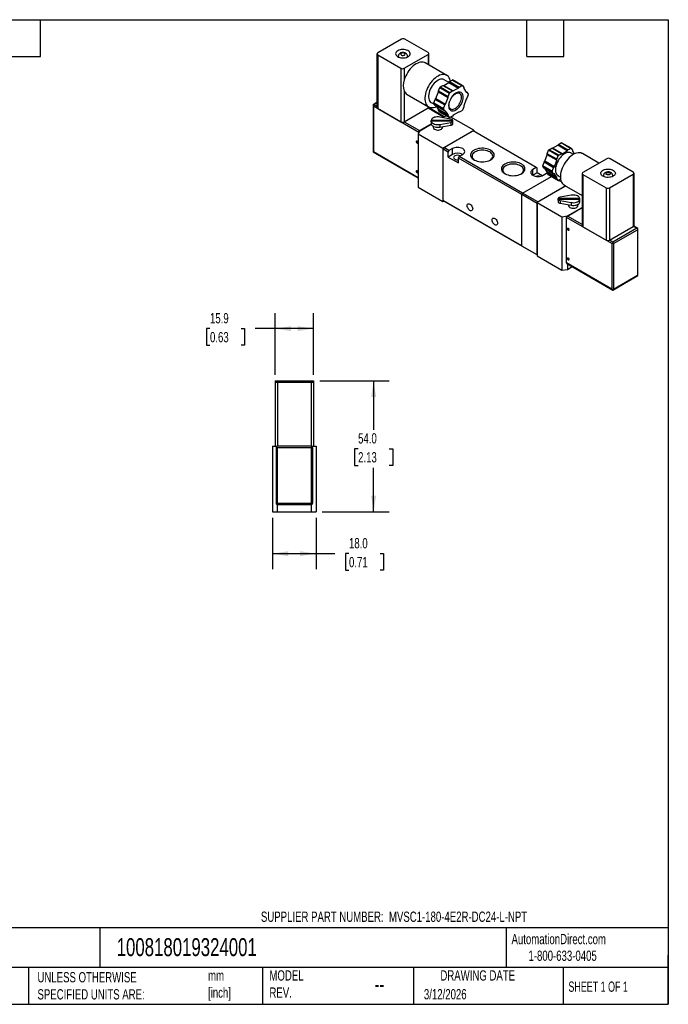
# Model space of a CAD drawing. Header units: millimetres. Extents: x 13 to 546, y 13 to 419.
# Tile 3 of 3: x 278 to 546, y 13 to 419. Entities that reach past the tile are written whole.
import ezdxf

# ---------------------------------------------------------------- set-up
doc = ezdxf.new("R2010")
doc.units = ezdxf.units.MM
doc.header["$LTSCALE"] = 2
doc.linetypes.add('SLD-Solid', pattern=[0])
doc.layers.add('DIMENSIONS', color=140, linetype='SLD-Solid', lineweight=25)
doc.layers.add('TEXT', color=140, linetype='SLD-Solid', lineweight=25)
doc.styles.add('SLDTEXTSTYLE0', font='TXT', dxfattribs={"width": 0.7})
doc.styles.add('SLDTEXTSTYLE1', font='TXT', dxfattribs={"width": 0.65})
doc.dimstyles.new('SLDDIMSTYLE0', dxfattribs={"dimtxt": 4.316016, "dimasz": 6.604, "dimexe": 0, "dimexo": 0.0625, "dimgap": 1.079004, "dimtad": 0, "dimtih": 1, "dimtoh": 1, "dimdec": 1, "dimrnd": 1e-09, "dimzin": 12, "dimdsep": 46, "dimtxsty": 'SLDTEXTSTYLE0', "dimsah": 1, "dimcen": 0.09, "dimadec": 0, "dimazin": 3, "dimtfac": 1, "dimtdec": 1, "dimtofl": 0, "dimtmove": 0, "dimatfit": 3, "dimfxl": 0, "dimfrac": 2, "dimtolj": 1, "dimtzin": 12, "dimarcsym": 0})
doc.dimstyles.new('SLDDIMSTYLE3', dxfattribs={"dimtxt": 4.316016, "dimasz": 6.604, "dimexe": 0, "dimexo": 0.0625, "dimgap": 1.079004, "dimtad": 0, "dimtih": 1, "dimtoh": 1, "dimdec": 1, "dimrnd": 1e-09, "dimzin": 4, "dimdsep": 46, "dimtxsty": 'SLDTEXTSTYLE0', "dimsah": 1, "dimcen": 0.09, "dimadec": 0, "dimazin": 1, "dimtfac": 1, "dimtdec": 1, "dimtofl": 0, "dimtmove": 0, "dimatfit": 3, "dimfxl": 0, "dimfrac": 2, "dimtolj": 1, "dimtzin": 12, "dimarcsym": 0})

# ---------------------------------------------------------------- blocks, each defined once
blk = doc.blocks.new('_D_4')
at = {"layer": 'DIMENSIONS'}
for p, q in [((402.22, 270.01), (430.83, 270.01)), ((424.48, 270.01), (424.48, 249.82)), ((418.07, 242), (416.62, 242)), ((416.62, 242), (416.62, 235.14)), ((430.89, 242), (432.34, 242)), ((432.34, 242), (432.34, 235.14)), ((416.62, 235.14), (418.07, 235.14)), ((424.48, 216.01), (424.48, 234.17)), ((432.34, 235.14), (430.89, 235.14)), ((403.27, 216.01), (430.83, 216.01))]:
    blk.add_line(p, q, dxfattribs=at)
for points in [[(424.48, 270.01), (423.46, 263.41), (425.5, 263.41)], [(424.48, 216.01), (425.5, 222.62), (423.46, 222.62)]]:
    blk.add_solid(points, dxfattribs=at)
at = {"layer": 'DIMENSIONS', "char_height": 4.233, "attachment_point": 1, "style": 'SLDTEXTSTYLE0'}
for s, insert in [('54.0', (418.07, 248.42)), ('2.13', (418.07, 240.6))]:
    blk.add_mtext(s, dxfattribs=dict(at, insert=insert))
blk = doc.blocks.new('_D_5')
at = {"layer": 'DIMENSIONS'}
for p, q in [((382.73, 213.47), (382.73, 192.36)), ((400.73, 213.47), (400.73, 192.36)), ((382.73, 198.71), (400.73, 198.71)), ((400.73, 198.71), (408.47, 198.71)), ((414.31, 198.71), (412.86, 198.71)), ((412.86, 198.71), (412.86, 191.85)), ((427.14, 198.71), (428.59, 198.71)), ((428.59, 198.71), (428.59, 191.85)), ((412.86, 191.85), (414.31, 191.85)), ((428.59, 191.85), (427.14, 191.85))]:
    blk.add_line(p, q, dxfattribs=at)
for points in [[(382.73, 198.71), (389.33, 197.69), (389.33, 199.73)], [(400.73, 198.71), (394.12, 199.73), (394.12, 197.69)]]:
    blk.add_solid(points, dxfattribs=at)
at = {"layer": 'DIMENSIONS', "char_height": 4.233, "attachment_point": 1, "style": 'SLDTEXTSTYLE0'}
for s, insert in [('18.0', (414.31, 205.13)), ('0.71', (414.31, 197.31))]:
    blk.add_mtext(s, dxfattribs=dict(at, insert=insert))
blk = doc.blocks.new('_D_6')
at = {"layer": 'DIMENSIONS'}
for p, q in [((383.78, 272.55), (383.78, 297.93)), ((399.68, 272.55), (399.68, 297.93)), ((356.94, 291.58), (355.49, 291.58)), ((355.49, 291.58), (355.49, 284.72)), ((369.76, 291.58), (371.21, 291.58)), ((371.21, 291.58), (371.21, 284.72)), ((383.78, 291.58), (375.61, 291.58)), ((399.68, 291.58), (383.78, 291.58)), ((355.49, 284.72), (356.94, 284.72)), ((371.21, 284.72), (369.76, 284.72))]:
    blk.add_line(p, q, dxfattribs=at)
for points in [[(383.78, 291.58), (390.38, 290.56), (390.38, 292.59)], [(399.68, 291.58), (393.07, 292.59), (393.07, 290.56)]]:
    blk.add_solid(points, dxfattribs=at)
at = {"layer": 'DIMENSIONS', "char_height": 4.233, "attachment_point": 1, "style": 'SLDTEXTSTYLE0'}
for s, insert in [('15.9', (356.94, 298)), ('0.63', (356.94, 290.18))]:
    blk.add_mtext(s, dxfattribs=dict(at, insert=insert))

msp = doc.modelspace()

# ---------------------------------------------------------------- linework, layer by layer
for p, q in [((435.98, 411.04), (426.15, 405.37)), ((446.94, 405.53), (437.4, 411.04)), ((425.86, 404.96), (425.86, 382.91)), ((426.15, 404.55), (435.7, 399.04)), ((426.15, 404.55), (426.15, 382.51)), ((434.65, 403.93), (434.43, 403.82)), ((434.65, 404.06), (434.65, 403.7)), ((437.11, 399.04), (446.94, 404.72)), ((438.45, 403.7), (438.45, 404.06)), ((446.94, 404.72), (446.94, 400.6)), ((447.24, 400.43), (447.24, 405.12)), ((435.7, 399.04), (435.7, 376.99)), ((437.11, 399.04), (437.11, 394.24)), ((454.69, 396.13), (445.78, 401.27)), ((455.55, 393.2), (453.64, 394.31)), ((461.05, 391.93), (457.09, 394.22)), ((451.27, 389.7), (451.82, 391.12)), ((451.82, 391.12), (455.78, 388.83)), ((452, 391.35), (453.11, 391.99)), ((452, 391.35), (455.96, 389.06)), ((453.11, 391.99), (457.07, 389.7)), ((453.11, 391.99), (453.41, 391.96)), ((453.41, 391.96), (455.53, 393.18)), ((453.41, 391.96), (457.37, 389.67)), ((455.53, 393.18), (455.84, 393.56)), ((455.53, 393.18), (459.49, 390.9)), ((455.84, 393.56), (456.94, 394.2)), ((455.84, 393.56), (459.8, 391.28)), ((456.94, 394.2), (460.9, 391.91)), ((459.49, 390.9), (457.37, 389.67)), ((459.49, 390.9), (459.8, 391.28)), ((459.8, 391.28), (460.9, 391.91)), ((461.09, 391.9), (461.64, 391.11)), ((461.64, 391.11), (461.64, 390.71)), ((461.64, 390.71), (462.7, 389.2)), ((437.11, 389.64), (437.11, 376.99)), ((438.28, 388.28), (447.19, 383.14)), ((449.35, 384.75), (449.9, 386.18)), ((449.9, 386.18), (450.21, 386.56)), ((449.9, 386.18), (453.86, 383.89)), ((450.21, 386.56), (451.27, 389.29)), ((450.21, 386.56), (454.17, 384.27)), ((451.27, 389.7), (455.23, 387.41)), ((451.27, 389.29), (451.27, 389.7)), ((451.27, 389.29), (455.23, 387)), ((454.17, 384.27), (455.23, 387)), ((455.23, 387.41), (455.78, 388.83)), ((455.23, 387), (455.23, 387.41)), ((455.96, 389.06), (457.07, 389.7)), ((457.07, 389.7), (457.37, 389.67)), ((462.7, 386.34), (461.64, 383.6)), ((462.52, 389.45), (463.01, 389.17)), ((462.7, 389.2), (463.01, 389.17)), ((463.01, 386.72), (462.7, 386.34)), ((463.01, 389.17), (463.56, 388.38)), ((463.56, 388.14), (463.01, 386.72)), ((425.86, 384.91), (424.24, 383.98)), ((424.24, 383.98), (424.24, 364.62)), ((424.39, 383.48), (443.09, 372.69)), ((424.39, 383.48), (424.39, 364.7)), ((425.86, 384.74), (424.74, 384.1)), ((424.74, 384.1), (425.86, 383.45)), ((426.15, 382.51), (435.7, 376.99)), ((437.11, 376.99), (446.94, 382.67)), ((446.94, 383.28), (446.94, 382.67)), ((446.98, 382.69), (453.34, 379.02)), ((453.59, 379.04), (447.1, 382.79)), ((447.24, 383.08), (447.24, 383.11)), ((448.24, 384.95), (449.58, 384.18)), ((449.35, 384.75), (453.31, 382.47)), ((449.35, 384.51), (453.31, 382.22)), ((449.9, 383.72), (449.35, 384.51)), ((449.9, 383.72), (453.86, 381.44)), ((451.27, 382.19), (450.38, 383.45)), ((451.27, 382.19), (455.23, 379.9)), ((451.27, 381.78), (451.27, 382.19)), ((453.31, 382.47), (453.86, 383.89)), ((453.86, 381.44), (453.31, 382.22)), ((453.86, 383.89), (454.17, 384.27)), ((461.64, 383.19), (461.09, 381.77)), ((461.64, 383.6), (461.64, 383.19)), ((451.27, 381.78), (455.23, 379.49)), ((451.82, 381), (451.27, 381.78)), ((456.35, 378.09), (451.8, 378.92)), ((451.82, 381), (455.78, 378.71)), ((451.85, 380.96), (455.81, 378.68)), ((452.84, 378.73), (453.34, 379.02)), ((452.9, 378.72), (453.38, 378.99)), ((454.87, 379.23), (453.38, 378.99)), ((454.17, 381.41), (453.86, 381.44)), ((455.23, 379.9), (454.17, 381.41)), ((455.23, 379.49), (455.23, 379.9)), ((455.78, 378.71), (455.23, 379.49)), ((457.07, 379.33), (455.96, 378.69)), ((465.82, 373.44), (456.35, 378.91)), ((457.37, 379.71), (457.07, 379.33)), ((459.49, 380.94), (457.37, 379.71)), ((459.8, 380.91), (459.49, 380.94)), ((460.9, 381.54), (459.8, 380.91)), ((437.08, 376.97), (443.44, 373.3)), ((443.44, 373.3), (448.24, 376.07)), ((443.48, 373.28), (448.25, 376.04)), ((448.22, 376.99), (448.22, 376.26)), ((448.23, 377.29), (448.23, 377.52)), ((457.21, 377.52), (448.23, 377.52)), ((448.23, 377.29), (457.21, 377.29)), ((448.23, 376.88), (448.23, 377.29)), ((449.02, 375.14), (449.02, 374.67)), ((451.8, 375.89), (456.35, 376.71)), ((451.8, 375.89), (451.8, 374.75)), ((451.8, 374.75), (456.35, 375.57)), ((452.92, 374.67), (452.92, 374.95)), ((456.35, 376.71), (456.35, 375.57)), ((457.21, 377.29), (457.21, 377.52)), ((457.21, 376.88), (457.21, 377.29)), ((457.22, 376.26), (457.22, 376.99)), ((443.48, 373.28), (442.88, 371.99)), ((442.88, 371.99), (442.88, 349.95)), ((442.88, 371.99), (453.09, 366.1)), ((443.09, 372.44), (443.09, 372.69)), ((453.09, 366.1), (465.82, 373.44)), ((453.48, 366.28), (465.5, 373.22)), ((491.63, 358.14), (465.5, 373.22)), ((465.82, 373.44), (465.82, 373.03)), ((453.09, 366.1), (453.09, 344.05)), ((453.48, 366.28), (453.13, 365.67)), ((455.57, 365.07), (453.48, 366.28)), ((456.98, 365.89), (455.57, 365.07)), ((456.98, 363.44), (456.98, 365.89)), ((496.91, 365.43), (498.01, 366.06)), ((501.97, 363.78), (498.01, 366.06)), ((498.01, 366.06), (498.31, 366.04)), ((498.31, 366.04), (500.44, 367.26)), ((502.27, 363.75), (498.31, 366.04)), ((500.44, 367.26), (500.74, 367.64)), ((504.4, 364.98), (500.44, 367.26)), ((500.74, 367.64), (501.85, 368.28)), ((504.7, 365.36), (500.74, 367.64)), ((505.8, 365.99), (501.85, 368.28)), ((505.95, 366.01), (501.99, 368.29)), ((504.7, 365.36), (505.8, 365.99)), ((505.99, 365.98), (506.54, 365.19)), ((424.24, 364.62), (442.88, 353.86)), ((424.39, 364.7), (442.88, 354.03)), ((453.13, 344.44), (453.13, 365.67)), ((455.22, 364.46), (453.13, 365.67)), ((455.57, 365.07), (455.22, 364.46)), ((455.22, 362.42), (455.22, 364.46)), ((456.98, 363.44), (455.22, 362.42)), ((455.22, 362.42), (459.46, 359.97)), ((459.46, 362.01), (459.81, 362.63)), ((485.59, 346.93), (459.46, 362.01)), ((459.46, 359.97), (459.46, 362.01)), ((459.81, 362.63), (461.23, 363.44)), ((485.94, 347.54), (459.81, 362.63)), ((495.11, 360.64), (496.17, 363.37)), ((496.17, 363.78), (496.72, 365.2)), ((500.13, 361.49), (496.17, 363.78)), ((496.17, 363.37), (496.17, 363.78)), ((500.13, 361.08), (496.17, 363.37)), ((500.68, 362.91), (496.72, 365.2)), ((500.87, 363.14), (496.91, 365.43)), ((500.13, 361.49), (500.68, 362.91)), ((500.87, 363.14), (501.97, 363.78)), ((501.97, 363.78), (502.27, 363.75)), ((502.27, 363.75), (504.4, 364.98)), ((504.4, 364.98), (504.7, 365.36)), ((506.97, 363.52), (506.03, 364.06)), ((506.54, 365.19), (506.54, 364.78)), ((506.54, 364.78), (507.3, 363.7)), ((517.48, 359.88), (510.62, 363.84)), ((520.69, 361.73), (510.87, 356.06)), ((531.65, 356.22), (522.11, 361.73)), ((491.63, 358.14), (490.22, 357.32)), ((491.99, 357.93), (491.63, 358.14)), ((491.99, 355.89), (491.99, 357.93)), ((494.25, 358.83), (494.8, 360.26)), ((498.21, 356.55), (494.25, 358.83)), ((498.21, 356.3), (494.25, 358.59)), ((494.8, 357.8), (494.25, 358.59)), ((494.8, 360.26), (495.11, 360.64)), ((498.76, 357.97), (494.8, 360.26)), ((498.76, 355.52), (494.8, 357.8)), ((499.07, 358.35), (495.11, 360.64)), ((498.21, 356.55), (498.76, 357.97)), ((498.76, 357.97), (499.07, 358.35)), ((499.07, 358.35), (500.13, 361.08)), ((500.13, 361.08), (500.13, 361.49)), ((485.94, 347.54), (497.84, 354.41)), ((485.98, 347.52), (497.88, 354.39)), ((490.22, 354.87), (490.22, 357.32)), ((491.99, 355.89), (490.22, 354.87)), ((494.08, 354.68), (491.99, 355.89)), ((494.46, 354.87), (495.87, 355.69)), ((496.17, 356.27), (495.29, 357.53)), ((496.58, 355.28), (495.87, 355.69)), ((500.13, 353.98), (496.17, 356.27)), ((496.17, 355.86), (496.17, 356.27)), ((500.13, 353.57), (496.17, 355.86)), ((496.72, 355.07), (496.17, 355.86)), ((500.68, 352.79), (496.72, 355.07)), ((496.76, 355.04), (500.72, 352.76)), ((498.76, 355.52), (498.21, 356.3)), ((499.07, 355.49), (498.76, 355.52)), ((500.13, 353.98), (499.07, 355.49)), ((500.13, 353.57), (500.13, 353.98)), ((500.68, 352.79), (500.13, 353.57)), ((500.64, 354.71), (501.57, 354.17)), ((510.57, 355.65), (510.57, 334.01)), ((510.87, 355.24), (520.41, 349.73)), ((510.87, 355.24), (510.87, 333.6)), ((519.36, 354.75), (519.36, 354.39)), ((521.83, 349.73), (531.65, 355.4)), ((523.16, 354.39), (523.16, 354.75)), ((523.16, 354.62), (523.38, 354.51)), ((531.65, 355.4), (531.65, 333.77)), ((531.95, 334.17), (531.95, 355.81)), ((442.88, 349.95), (453.09, 344.05)), ((503.79, 350.46), (491.99, 343.64)), ((492.3, 343.87), (503.76, 350.48)), ((501.65, 353.23), (500.87, 352.77)), ((501.97, 352.17), (500.89, 352.79)), ((503.12, 350.85), (510.57, 346.54)), ((520.41, 349.73), (520.41, 328.09)), ((521.83, 349.73), (521.83, 328.09)), ((485.94, 347.54), (485.59, 346.93)), ((485.59, 325.7), (485.59, 346.93)), ((485.62, 346.91), (485.98, 347.52)), ((491.95, 343.26), (485.62, 346.91)), ((485.62, 325.68), (485.62, 346.91)), ((492.3, 343.87), (485.98, 347.52)), ((506.01, 346.67), (501.46, 345.84)), ((453.09, 344.05), (453.45, 344.25)), ((485.59, 325.7), (453.13, 344.44)), ((453.13, 344.44), (453.48, 344.23)), ((485.94, 325.5), (453.48, 344.23)), ((491.99, 343.32), (491.95, 343.26)), ((491.95, 322.03), (491.95, 343.26)), ((491.99, 343.64), (502.2, 337.75)), ((491.99, 343.64), (491.99, 321.6)), ((492.3, 343.87), (492.27, 343.81)), ((500.59, 344.75), (500.59, 344.01)), ((500.6, 345.04), (500.6, 345.27)), ((509.58, 345.27), (500.6, 345.27)), ((500.6, 345.04), (509.58, 345.04)), ((500.6, 344.63), (500.6, 345.04)), ((501.46, 344.47), (506.01, 343.64)), ((501.46, 344.47), (501.46, 343.32)), ((501.46, 343.32), (506.01, 342.5)), ((504.43, 338.09), (510.57, 341.64)), ((504.47, 338.07), (510.57, 341.6)), ((504.89, 342.7), (504.89, 342.42)), ((506.01, 343.64), (506.01, 342.5)), ((508.79, 342.42), (508.79, 342.89)), ((509.58, 345.04), (509.58, 345.27)), ((509.58, 344.63), (509.58, 345.04)), ((509.59, 344.01), (509.59, 344.75)), ((502.2, 337.75), (504.43, 338.09)), ((502.2, 337.75), (502.2, 315.7)), ((522.82, 326.66), (504.11, 337.46)), ((504.11, 318.68), (504.11, 337.46)), ((504.43, 338.09), (504.43, 338.05)), ((510.57, 334.55), (504.47, 338.07)), ((510.87, 333.6), (520.41, 328.09)), ((521.83, 328.09), (531.65, 333.77)), ((533.07, 332.99), (531.69, 333.79)), ((533.57, 332.87), (531.81, 333.88)), ((533.07, 332.99), (523.17, 327.28)), ((523.52, 326.66), (533.42, 332.38)), ((533.42, 332.38), (533.42, 313.6)), ((533.57, 313.51), (533.57, 332.87)), ((485.59, 325.7), (485.62, 325.68)), ((491.95, 322.03), (485.62, 325.68)), ((485.98, 325.48), (485.62, 325.68)), ((491.99, 322.01), (485.98, 325.48)), ((523.17, 327.28), (521.79, 328.07)), ((522.82, 326.66), (522.82, 307.88)), ((523.17, 327.28), (523.17, 326.87)), ((523.52, 326.66), (523.52, 307.88)), ((491.95, 322.03), (491.99, 322.01)), ((491.99, 321.6), (502.2, 315.7)), ((522.82, 307.88), (504.11, 318.68)), ((504.22, 318.45), (523.17, 307.51)), ((504.43, 318.33), (504.43, 316.05)), ((504.43, 316.05), (506.41, 317.19)), ((502.2, 315.7), (504.43, 316.05)), ((523.17, 307.51), (533.57, 313.51)), ((523.52, 307.88), (533.42, 313.6)), ((383.78, 270.01), (383.78, 269.51)), ((383.78, 270.01), (384.78, 270.01)), ((383.78, 269.51), (383.78, 243.01)), ((383.78, 269.51), (384.78, 269.51)), ((384.78, 270.01), (398.68, 270.01)), ((384.78, 270.01), (384.78, 269.51)), ((384.78, 269.51), (384.78, 243.01)), ((384.78, 269.51), (398.68, 269.51)), ((398.68, 270.01), (399.68, 270.01)), ((398.68, 270.01), (398.68, 269.51)), ((398.68, 269.51), (398.68, 243.01)), ((398.68, 269.51), (399.68, 269.51)), ((399.68, 270.01), (399.68, 269.51)), ((399.68, 269.51), (399.68, 243.01)), ((382.73, 243.01), (382.73, 216.01)), ((382.73, 243.01), (383.78, 243.01)), ((383.78, 243.01), (384.73, 243.01)), ((384.23, 242.51), (384.23, 219.51)), ((384.37, 242.86), (384.73, 242.51)), ((398.73, 243.01), (384.73, 243.01)), ((384.73, 242.51), (398.73, 242.51)), ((384.73, 242.51), (384.73, 219.51)), ((398.73, 243.01), (399.68, 243.01)), ((398.73, 242.51), (399.08, 242.86)), ((398.73, 242.51), (398.73, 219.51)), ((399.23, 242.51), (399.23, 219.51)), ((399.68, 243.01), (400.73, 243.01)), ((400.73, 243.01), (400.73, 216.01)), ((384.73, 219.51), (384.37, 219.16)), ((384.73, 219.51), (398.73, 219.51)), ((399.08, 219.16), (398.73, 219.51)), ((382.73, 216.01), (384.73, 216.01)), ((384.73, 219.01), (398.73, 219.01)), ((384.73, 219.01), (384.73, 216.01)), ((384.73, 216.01), (398.73, 216.01)), ((398.73, 219.01), (398.73, 216.01)), ((398.73, 216.01), (400.73, 216.01))]:
    msp.add_line(p, q)
at = {"flags": 128}
for points in [[(434.43, 406.27), (434.06, 406.01), (433.79, 405.72), (433.62, 405.41), (433.55, 405.08), (433.59, 404.75), (433.74, 404.44), (433.99, 404.14), (434.33, 403.88), (434.75, 403.66), (435.24, 403.48), (435.77, 403.37), (436.33, 403.31), (436.9, 403.32), (437.46, 403.39), (437.99, 403.52), (438.46, 403.71), (438.86, 403.94), (439.18, 404.21), (439.41, 404.51), (439.53, 404.84), (439.54, 405.17), (439.45, 405.49), (439.25, 405.8), (438.95, 406.08), (438.57, 406.32), (438.11, 406.52), (437.6, 406.66), (437.05, 406.75), (436.48, 406.77), (435.91, 406.73), (435.37, 406.63), (434.87, 406.48), (434.43, 406.27)], [(434.65, 404.06), (434.68, 403.86), (434.8, 403.64)], [(435.91, 405.25), (435.73, 405.1), (435.65, 404.92), (435.68, 404.74), (435.81, 404.58), (436.03, 404.45), (436.32, 404.38), (436.63, 404.36), (436.93, 404.41), (437.19, 404.51), (437.36, 404.66), (437.45, 404.83), (437.42, 405.01), (437.29, 405.18), (437.06, 405.3), (436.78, 405.38), (436.47, 405.4), (436.17, 405.35), (435.91, 405.25)], [(438.67, 403.82), (438.57, 403.87), (438.45, 403.93)], [(445.78, 401.27), (445.49, 401.41), (444.99, 401.56), (444.45, 401.62), (443.88, 401.58), (443.27, 401.45), (442.66, 401.22), (442.03, 400.9), (441.4, 400.49), (440.78, 400.01), (440.18, 399.45), (439.61, 398.82), (439.07, 398.14), (438.57, 397.41), (438.12, 396.65), (437.72, 395.86), (437.38, 395.05), (437.11, 394.24)], [(456.15, 393.75), (456.09, 394.05), (455.91, 394.63), (455.66, 395.15), (455.34, 395.59), (454.96, 395.95), (454.52, 396.22), (454.03, 396.39), (453.5, 396.47), (452.93, 396.46), (452.34, 396.35), (451.72, 396.14), (451.1, 395.84), (450.47, 395.46), (449.85, 394.99), (449.24, 394.45), (448.66, 393.84), (448.11, 393.18), (447.6, 392.46), (447.13, 391.7), (446.72, 390.91), (446.37, 390.11), (446.08, 389.3), (445.87, 388.49), (445.72, 387.7), (445.64, 386.94), (445.64, 386.21), (445.72, 385.53), (445.87, 384.91), (446.08, 384.36), (446.37, 383.88), (446.72, 383.48), (447.13, 383.17), (447.6, 382.95), (448.11, 382.82), (448.66, 382.79), (449.24, 382.85), (449.85, 383.01), (450.47, 383.26), (450.5, 383.28)], [(453.64, 394.31), (453.49, 394.38), (453.07, 394.52), (452.61, 394.56), (452.12, 394.51), (451.6, 394.36), (451.07, 394.11), (450.54, 393.79), (450.01, 393.38), (449.51, 392.89), (449.03, 392.35), (448.59, 391.75), (448.19, 391.11), (447.85, 390.44), (447.57, 389.75), (447.35, 389.07), (447.2, 388.39), (447.13, 387.74), (447.13, 387.12), (447.2, 386.56), (447.35, 386.05), (447.57, 385.61), (447.85, 385.26), (448.19, 384.98), (448.24, 384.95)], [(461.44, 387.04), (461.4, 387.56), (461.29, 388.03), (461.11, 388.43), (460.86, 388.75), (460.56, 388.98), (460.2, 389.13), (459.8, 389.18), (459.36, 389.14), (458.9, 389), (458.43, 388.77), (457.96, 388.46), (457.5, 388.07), (457.07, 387.61), (456.67, 387.09), (456.31, 386.53), (456, 385.94), (455.76, 385.33), (455.58, 384.73), (455.47, 384.13), (455.43, 383.57), (455.47, 383.05), (455.58, 382.58), (455.76, 382.18), (456, 381.86), (456.31, 381.62), (456.67, 381.48), (457.07, 381.42), (457.5, 381.47), (457.96, 381.6), (458.43, 381.83), (458.9, 382.15), (459.36, 382.54), (459.8, 383), (460.2, 383.52), (460.56, 384.08), (460.86, 384.67), (461.11, 385.27), (461.29, 385.88), (461.4, 386.47), (461.44, 387.04)], [(456.22, 382.25), (456.5, 382.14), (456.89, 382.08), (457.3, 382.13), (457.74, 382.28), (458.19, 382.51), (458.64, 382.84), (459.07, 383.24), (459.47, 383.7), (459.83, 384.22), (460.14, 384.78), (460.39, 385.35), (460.58, 385.93), (460.69, 386.5), (460.73, 387.04)], [(451.8, 378.92), (451.26, 378.98), (450.71, 378.98), (450.17, 378.92), (449.66, 378.8), (449.21, 378.62), (448.82, 378.39), (448.53, 378.13), (448.33, 377.83), (448.23, 377.52)], [(448.22, 376.26), (448.24, 376.1), (448.34, 375.8), (448.55, 375.51), (448.85, 375.25), (449.24, 375.03), (449.69, 374.86), (450.19, 374.74), (450.73, 374.68), (451.27, 374.68), (451.8, 374.75)], [(448.23, 377.29), (448.33, 376.98), (448.53, 376.68), (448.82, 376.41), (449.21, 376.19), (449.66, 376.01), (450.17, 375.88), (450.71, 375.82), (451.26, 375.82), (451.8, 375.89)], [(449.59, 373.87), (449.95, 373.71), (450.36, 373.6), (450.8, 373.55), (451.26, 373.55), (451.69, 373.62), (452.09, 373.75), (452.43, 373.92), (452.69, 374.13), (452.86, 374.38), (452.92, 374.64), (452.92, 374.67)], [(442.06, 368.79), (442.09, 368.62), (442.17, 368.44), (442.28, 368.29), (442.42, 368.18), (442.55, 368.13), (442.67, 368.15), (442.74, 368.24), (442.77, 368.38), (442.74, 368.55), (442.67, 368.73), (442.55, 368.88), (442.42, 368.99), (442.28, 369.04), (442.17, 369.02), (442.09, 368.93), (442.06, 368.79)], [(461.23, 363.44), (461.6, 363.7), (461.88, 364), (462.05, 364.33), (462.11, 364.67), (462.05, 365), (461.88, 365.33), (461.6, 365.63), (461.23, 365.89), (460.77, 366.11), (460.25, 366.27), (459.69, 366.37), (459.11, 366.4), (458.52, 366.37), (457.96, 366.27), (457.44, 366.11), (456.98, 365.89)], [(465.92, 365.22), (465.45, 364.91), (465.07, 364.57), (464.78, 364.19), (464.59, 363.8), (464.5, 363.39), (464.51, 362.98), (464.63, 362.58), (464.85, 362.19), (465.16, 361.82), (465.56, 361.48), (466.05, 361.18), (466.6, 360.92), (467.21, 360.72), (467.87, 360.56), (468.56, 360.47), (469.27, 360.43), (469.98, 360.45), (470.67, 360.53), (471.34, 360.67), (471.97, 360.87), (472.54, 361.11), (473.04, 361.4), (473.46, 361.73), (473.8, 362.09), (474.04, 362.48), (474.18, 362.88), (474.22, 363.29), (474.16, 363.7), (473.99, 364.1), (473.72, 364.48), (473.37, 364.83), (472.92, 365.15), (472.4, 365.43), (471.82, 365.66), (471.18, 365.84), (470.5, 365.97), (469.8, 366.03), (469.09, 366.04), (468.39, 365.99), (467.7, 365.88), (467.06, 365.71), (466.46, 365.49), (465.92, 365.22)], [(457.97, 362.87), (457.72, 362.68), (457.56, 362.46), (457.51, 362.22), (457.56, 361.98), (457.72, 361.76), (457.97, 361.56), (458.31, 361.42), (458.69, 361.32), (459.11, 361.29), (459.46, 361.32)], [(466.33, 364.51), (465.89, 364.22), (465.54, 363.89), (465.29, 363.53), (465.13, 363.15), (465.08, 362.76), (465.13, 362.38), (465.29, 362), (465.54, 361.64), (465.89, 361.31), (466.14, 361.13)], [(472.58, 361.13), (472.82, 361.31), (473.17, 361.64), (473.43, 362), (473.59, 362.38), (473.64, 362.76), (473.59, 363.15), (473.43, 363.53), (473.17, 363.89), (472.82, 364.22), (472.39, 364.51), (471.88, 364.76), (471.3, 364.97), (470.68, 365.12), (470.03, 365.21), (469.36, 365.24), (468.69, 365.21), (468.03, 365.12), (467.41, 364.97), (466.84, 364.76), (466.33, 364.51)], [(506.03, 364.06), (505.89, 364.13), (505.47, 364.27), (505.01, 364.31), (504.51, 364.26), (504, 364.11), (503.47, 363.87), (502.94, 363.54), (502.41, 363.13), (501.9, 362.65), (501.43, 362.1), (500.98, 361.5), (500.59, 360.86), (500.25, 360.19), (499.96, 359.51), (499.75, 358.82), (499.6, 358.14), (499.53, 357.49), (499.53, 356.88), (499.6, 356.31), (499.75, 355.8), (499.96, 355.37), (500.25, 355.01), (500.59, 354.73), (500.64, 354.71)], [(510.62, 363.84), (510.45, 363.93), (509.96, 364.1), (509.43, 364.18), (508.86, 364.17), (508.27, 364.06), (507.65, 363.85), (507.03, 363.55), (506.4, 363.17), (505.78, 362.7), (505.17, 362.16), (504.59, 361.55), (504.04, 360.89), (503.53, 360.17), (503.07, 359.41), (502.66, 358.62), (502.3, 357.82), (502.02, 357.01), (501.8, 356.2), (501.65, 355.41), (501.58, 354.65), (501.58, 353.92), (501.65, 353.25), (501.8, 352.63), (502.02, 352.07), (502.3, 351.59), (502.66, 351.19), (503.07, 350.88), (503.12, 350.85)], [(478.65, 359.51), (478.18, 359.2), (477.8, 358.85), (477.51, 358.48), (477.32, 358.08), (477.23, 357.68), (477.24, 357.27), (477.36, 356.86), (477.58, 356.47), (477.89, 356.1), (478.29, 355.77), (478.77, 355.47), (479.33, 355.21), (479.94, 355), (480.6, 354.85), (481.29, 354.75), (482, 354.72), (482.71, 354.74), (483.4, 354.82), (484.07, 354.96), (484.7, 355.15), (485.27, 355.4), (485.77, 355.69), (486.19, 356.02), (486.53, 356.38), (486.77, 356.76), (486.91, 357.17), (486.95, 357.57), (486.88, 357.98), (486.72, 358.38), (486.45, 358.76), (486.09, 359.12), (485.65, 359.43), (485.13, 359.71), (484.54, 359.95), (483.91, 360.13), (483.23, 360.25), (482.53, 360.32), (481.82, 360.33), (481.12, 360.27), (480.43, 360.16), (479.78, 360), (479.18, 359.78), (478.65, 359.51)], [(479.06, 358.8), (478.62, 358.5), (478.27, 358.17), (478.01, 357.81), (477.86, 357.44), (477.8, 357.05), (477.86, 356.66), (478.01, 356.28), (478.27, 355.93), (478.62, 355.6), (478.86, 355.42)], [(485.31, 355.42), (485.55, 355.6), (485.9, 355.93), (486.16, 356.28), (486.32, 356.66), (486.37, 357.05), (486.32, 357.44), (486.16, 357.81), (485.9, 358.17), (485.55, 358.5), (485.11, 358.8), (484.6, 359.05), (484.03, 359.25), (483.41, 359.4), (482.76, 359.49), (482.09, 359.52), (481.42, 359.49), (480.76, 359.4), (480.14, 359.25), (479.57, 359.05), (479.06, 358.8)], [(442.06, 356.54), (442.09, 356.37), (442.17, 356.19), (442.28, 356.04), (442.42, 355.93), (442.55, 355.88), (442.67, 355.9), (442.74, 355.99), (442.77, 356.13), (442.74, 356.3), (442.67, 356.48), (442.55, 356.64), (442.42, 356.74), (442.28, 356.79), (442.17, 356.77), (442.09, 356.68), (442.06, 356.54)], [(490.22, 357.32), (489.84, 357.06), (489.57, 356.76), (489.4, 356.43), (489.34, 356.09), (489.4, 355.76), (489.57, 355.43), (489.84, 355.13), (490.22, 354.87), (490.67, 354.65), (491.19, 354.49), (491.75, 354.4), (492.34, 354.36), (492.92, 354.4), (493.49, 354.49), (494.01, 354.65), (494.46, 354.87)], [(523.38, 354.51), (522.94, 354.3), (522.44, 354.14), (521.9, 354.04), (521.33, 354), (520.76, 354.02), (520.21, 354.11), (519.7, 354.25), (519.24, 354.45), (518.86, 354.69), (518.56, 354.97), (518.36, 355.28), (518.27, 355.61), (518.28, 355.94), (518.4, 356.26), (518.63, 356.56), (518.95, 356.83), (519.35, 357.07), (519.82, 357.25), (520.35, 357.38), (520.9, 357.45), (521.47, 357.46), (522.04, 357.4), (522.57, 357.29), (523.06, 357.12), (523.48, 356.9), (523.82, 356.63), (524.07, 356.34), (524.22, 356.02), (524.26, 355.69), (524.19, 355.36), (524.02, 355.05), (523.74, 354.76), (523.38, 354.51)], [(519.14, 354.51), (519.35, 354.62), (519.36, 354.62)], [(519.51, 354.32), (519.39, 354.55), (519.36, 354.76)], [(521.9, 355.2), (521.64, 355.1), (521.34, 355.05), (521.03, 355.07), (520.74, 355.14), (520.52, 355.27), (520.39, 355.43), (520.36, 355.61), (520.44, 355.79), (520.62, 355.93), (520.88, 356.04), (521.18, 356.08), (521.49, 356.07), (521.78, 355.99), (522, 355.87), (522.13, 355.7), (522.16, 355.52), (522.08, 355.35), (521.9, 355.2)], [(509.58, 345.27), (509.48, 345.58), (509.28, 345.88), (508.98, 346.15), (508.6, 346.37), (508.15, 346.55), (507.64, 346.67), (507.1, 346.74), (506.55, 346.73), (506.01, 346.67)], [(465.36, 341.05), (465.32, 340.73), (465.21, 340.48), (465.03, 340.32), (464.8, 340.24), (464.52, 340.27), (464.23, 340.4), (463.94, 340.61), (463.67, 340.9), (463.43, 341.24), (463.25, 341.61), (463.14, 342), (463.1, 342.36), (463.14, 342.67), (463.25, 342.92), (463.43, 343.09), (463.67, 343.16), (463.94, 343.13), (464.23, 343.01), (464.52, 342.8), (464.8, 342.51), (465.03, 342.16), (465.21, 341.79), (465.32, 341.41), (465.36, 341.05)], [(505.46, 341.62), (505.81, 341.46), (506.22, 341.35), (506.67, 341.3), (507.12, 341.31), (507.56, 341.37), (507.95, 341.5), (508.29, 341.67), (508.55, 341.89), (508.72, 342.13), (508.78, 342.39), (508.79, 342.42)], [(506.01, 343.64), (506.55, 343.58), (507.1, 343.57), (507.64, 343.64), (508.15, 343.76), (508.6, 343.94), (508.98, 344.16), (509.28, 344.43), (509.48, 344.73), (509.58, 345.04)], [(506.01, 342.5), (506.54, 342.43), (507.08, 342.43), (507.62, 342.49), (508.12, 342.61), (508.57, 342.78), (508.95, 343), (509.26, 343.26), (509.47, 343.55), (509.57, 343.86), (509.59, 344.01)], [(475.62, 335.13), (475.58, 334.81), (475.46, 334.56), (475.28, 334.4), (475.05, 334.33), (474.78, 334.35), (474.48, 334.48), (474.19, 334.69), (473.92, 334.98), (473.68, 335.32), (473.51, 335.7), (473.39, 336.08), (473.35, 336.44), (473.39, 336.75), (473.51, 337), (473.68, 337.17), (473.92, 337.24), (474.19, 337.21), (474.48, 337.09), (474.78, 336.88), (475.05, 336.59), (475.28, 336.25), (475.46, 335.87), (475.58, 335.49), (475.62, 335.13)], [(505.14, 332.38), (505.11, 332.24), (505.03, 332.15), (504.92, 332.13), (504.78, 332.17), (504.65, 332.28), (504.53, 332.44), (504.46, 332.61), (504.43, 332.79), (504.46, 332.93), (504.53, 333.01), (504.65, 333.04), (504.78, 332.99), (504.92, 332.88), (505.03, 332.73), (505.11, 332.55), (505.14, 332.38)], [(505.14, 320.13), (505.11, 319.99), (505.03, 319.9), (504.92, 319.88), (504.78, 319.92), (504.65, 320.03), (504.53, 320.19), (504.46, 320.37), (504.43, 320.54), (504.46, 320.68), (504.53, 320.77), (504.65, 320.79), (504.78, 320.74), (504.92, 320.63), (505.03, 320.48), (505.11, 320.3), (505.14, 320.13)]]:
    msp.add_lwpolyline(points, dxfattribs=at)
for centre, radius, start, end in [((436.69, 409.68), 1.54, 62.6097, 117.3903), ((426.31, 404.96), 0.437, 110.7834, 249.2166), ((437.73, 404.07), 0.718, 322.3373, 359.8538), ((446.79, 405.12), 0.437, 290.7834, 69.2166), ((436.41, 400.41), 1.54, 242.6097, 297.3903), ((443.67, 391.94), 6.95, 160.6454, 199.3546), ((457.03, 394.08), 0.152, 65.8432, 125.4672), ((452.25, 390.96), 0.46, 122.638, 159.7729), ((460.99, 391.81), 0.132, 40.5328, 129.2482), ((439.73, 390.7), 2.82, 202.1678, 239.1349), ((456.21, 388.68), 0.46, 122.638, 159.7729), ((458.9, 387.24), 1.85, 353.6605, 54.7278), ((463.31, 388.26), 0.274, 333.4364, 26.5636), ((426.35, 382.96), 0.495, 185.1953, 246.1249), ((446.49, 383.45), 0.908, 299.9812, 302.5269), ((446.76, 383.12), 0.481, 297.3326, 355.2395), ((449.6, 384.63), 0.274, 153.4364, 206.5636), ((453.56, 382.35), 0.274, 153.4364, 206.5636), ((451.91, 381.05), 0.105, 214.4635, 239.8446), ((453.49, 378.83), 0.234, 58.7624, 127.7587), ((455.88, 378.8), 0.132, 220.5328, 309.2482), ((456.29, 377.07), 1.03, 26.096, 86.4946), ((460.66, 381.93), 0.46, 302.638, 339.7729), ((436.41, 378.37), 1.55, 242.7333, 295.6119), ((436.63, 377.84), 0.978, 297.5609, 299.9824), ((449.14, 376.99), 0.919, 172.785, 187.215), ((449.97, 374.75), 0.952, 184.6956, 246.6246), ((456.29, 377.74), 1.03, 273.5054, 333.904), ((456.34, 376.48), 0.909, 270.4215, 345.9635), ((456.8, 376.99), 0.423, 344.1527, 15.8473), ((443.86, 372.65), 0.768, 122.6055, 177.3945), ((501.93, 368.16), 0.152, 65.8432, 125.4672), ((505.89, 365.89), 0.132, 40.5328, 129.2482), ((459.11, 359.35), 4.61, 62.6154, 117.39), ((459.11, 360.72), 2.43, 62.2336, 117.7765), ((497.15, 365.04), 0.46, 122.638, 159.7729), ((501.11, 362.75), 0.46, 122.638, 159.7729), ((521.4, 360.37), 1.54, 62.6097, 117.3903), ((494.5, 358.71), 0.274, 153.4364, 206.5636), ((492.34, 352.02), 2.56, 70.8589, 109.1411), ((496.81, 355.13), 0.105, 214.4635, 239.8446), ((498.46, 356.43), 0.274, 153.4364, 206.5636), ((511.02, 355.65), 0.437, 110.7834, 249.2166), ((522.44, 354.76), 0.719, 322.3466, 359.4951), ((531.5, 355.81), 0.437, 290.7834, 69.2166), ((500.78, 352.87), 0.132, 220.5328, 309.2482), ((517.52, 349.19), 7.04, 170.5156, 189.4844), ((521.12, 351.09), 1.54, 242.6097, 297.3903), ((501.52, 344.82), 1.03, 93.5054, 153.904), ((501.01, 344.75), 0.423, 164.1527, 195.8473), ((501.47, 344.23), 0.909, 194.0365, 269.5785), ((501.52, 345.49), 1.03, 206.096, 266.4946), ((505.83, 342.5), 0.952, 184.6956, 246.6246), ((508.67, 344.75), 0.919, 352.785, 7.215), ((504.88, 337.42), 0.768, 122.6055, 177.3945), ((511.07, 334.06), 0.495, 185.1953, 246.1249), ((531.2, 334.55), 0.908, 299.9812, 302.5269), ((531.47, 334.21), 0.481, 297.3326, 355.2395), ((521.12, 329.47), 1.55, 242.7333, 295.6119), ((521.34, 328.94), 0.978, 297.5609, 299.9824), ((504.36, 318.65), 0.246, 173.7012, 234.9867), ((384.73, 242.51), 0.5, 135, 180), ((384.73, 242.51), 0.5, 90, 135), ((398.73, 242.51), 0.5, 45, 90), ((398.73, 242.51), 0.5, 0, 45), ((384.73, 219.51), 0.5, 180, 225), ((398.73, 219.51), 0.5, 315, 0), ((384.73, 219.51), 0.5, 225, 270), ((398.73, 219.51), 0.5, 270, 315)]:
    msp.add_arc(centre, radius, start, end)
for centre, major_axis, ratio, start_param, end_param in [((424.74, 383.69), (0.707, 0), 0.577382, 1.570796, 2.356194), ((424.74, 383.69), (-0.354, 0.612), 0.577335, 0.785358, 1.570756), ((424.74, 364.91), (0.5, 0.289), 0.00007, 2.356154, 3.141552), ((533.07, 332.58), (0.707, 0), 0.577382, 0.785398, 1.570796), ((533.07, 332.58), (0.354, 0.612), 0.577335, 4.71243, 5.497828), ((523.17, 326.87), (0.5, 0.289), 0.00007, 1.570756, 2.356154), ((523.17, 326.87), (0.5, -0.289), 0.00007, 0.785439, 1.570837), ((533.07, 313.8), (0.5, -0.289), 0.00007, 0.000041, 0.785439), ((523.17, 308.09), (-0.354, 0.612), 0.577335, 1.570756, 2.356154), ((523.17, 308.09), (0.354, 0.612), 0.577335, 3.927031, 4.71243)]:
    msp.add_ellipse(centre, major_axis=major_axis, ratio=ratio, start_param=start_param, end_param=end_param)
for points, knots in [([(438.45, 404.06), (438.43, 404.24), (438.39, 404.57), (438.09, 405), (437.7, 405.31), (437.21, 405.51), (436.67, 405.6), (436.09, 405.56), (435.62, 405.41), (435.24, 405.19), (434.95, 404.93), (434.7, 404.54), (434.67, 404.23), (434.65, 404.06)], [0, 0, 0, 0, 0.104767, 0.186335, 0.288108, 0.378353, 0.478692, 0.579341, 0.682634, 0.743928, 0.816828, 0.902304, 1, 1, 1, 1]), ([(456.22, 382.25), (456.15, 382.3), (456, 382.4), (455.83, 382.62), (455.7, 382.91), (455.6, 383.27), (455.57, 383.7), (455.59, 384.18), (455.67, 384.68), (455.81, 385.21), (456.01, 385.75), (456.27, 386.28), (456.57, 386.8), (456.91, 387.28), (457.28, 387.71), (457.67, 388.09), (458.07, 388.4), (458.47, 388.63), (458.85, 388.8), (459.2, 388.88), (459.51, 388.9), (459.76, 388.85), (459.9, 388.78), (459.96, 388.75)], [0, 0, 0, 0, 0.052264, 0.100292, 0.146091, 0.194828, 0.242591, 0.290167, 0.337815, 0.385668, 0.433724, 0.481929, 0.530209, 0.578482, 0.626642, 0.674611, 0.722313, 0.769704, 0.816812, 0.86383, 0.91113, 0.959738, 1, 1, 1, 1]), ([(523.16, 354.75), (523.14, 354.93), (523.1, 355.26), (522.8, 355.69), (522.41, 356), (521.92, 356.2), (521.38, 356.29), (520.8, 356.25), (520.33, 356.1), (519.95, 355.88), (519.66, 355.62), (519.42, 355.23), (519.38, 354.92), (519.36, 354.75)], [0, 0, 0, 0, 0.104767, 0.186335, 0.288108, 0.378353, 0.478692, 0.579341, 0.682634, 0.743928, 0.816828, 0.902304, 1, 1, 1, 1])]:
    msp.add_open_spline(points, degree=3, knots=knots)
at = {"layer": 'TEXT'}
for p, q in [((12.7, 419.1), (546.1, 419.1)), ((287.02, 403.86), (287.02, 419.1)), ((487.68, 403.86), (487.68, 419.1)), ((502.92, 403.86), (502.92, 419.1)), ((546.1, 419.1), (546.1, 12.7)), ((271.78, 403.86), (287.02, 403.86)), ((487.68, 403.86), (502.92, 403.86)), ((546.1, 44.25), (12.7, 44.25)), ((311.52, 44.25), (311.52, 27.94)), ((479.15, 44.25), (479.15, 27.94)), ((546.1, 12.7), (546.1, 33.02)), ((546.1, 27.94), (12.7, 27.94)), ((282, 27.94), (282, 12.7)), ((378.6, 27.94), (378.6, 12.7)), ((440.93, 27.94), (440.93, 12.7)), ((502.7, 27.94), (502.7, 12.7)), ((12.7, 12.7), (546.1, 12.7))]:
    msp.add_line(p, q, dxfattribs=at)

# ---------------------------------------------------------------- texts
for s, insert, char_height, attachment_point, style in [('SUPPLIER PART NUMBER:  MVSC1-180-4E2R-DC24-L-NPT', (377.96, 50.97), 4.2333, 1, 'SLDTEXTSTYLE0'), ('AutomationDirect.com', (481.39, 41.75), 4.2333, 1, 'SLDTEXTSTYLE0'), ('100818019324001', (318.42, 40), 7.4083, 1, 'SLDTEXTSTYLE0'), ('1-800-633-0405', (488.38, 34.87), 4.2333, 1, 'SLDTEXTSTYLE0'), ('UNLESS OTHERWISE ^JSPECIFIED UNITS ARE:', (285.74, 25.99), 4.2333, 1, 'SLDTEXTSTYLE0'), ('mm^J[inch]', (356.13, 26.72), 4.233, 1, 'SLDTEXTSTYLE0'), ('MODEL ^JREV.', (381.47, 26.73), 4.2333, 1, 'SLDTEXTSTYLE0'), ('DRAWING DATE', (467.45, 26.73), 4.2333, 2, 'SLDTEXTSTYLE0'), ('--', (424.86, 24.15), 6.35, 1, 'SLDTEXTSTYLE0'), ('SHEET 1 OF 1', (504.88, 22.1), 4.2333, 1, 'SLDTEXTSTYLE1'), ('3/12/2026', (445.23, 18.98), 4.233, 1, 'SLDTEXTSTYLE0')]:
    msp.add_mtext(s, dxfattribs=dict(at, insert=insert, char_height=char_height, attachment_point=attachment_point, style=style))

# ---------------------------------------------------------------- dimensions: what is measured, and where the dimension line sits
at = {"layer": 'DIMENSIONS'}
for base, p1, p2, dimstyle, picture, middle in [((399.68, 291.58), (383.78, 270.01), (399.68, 270.01), 'SLDDIMSTYLE0', '_D_6', (363.35, 291.58)), ((400.73, 198.71), (382.73, 216.01), (400.73, 216.01), 'SLDDIMSTYLE3', '_D_5', (420.73, 198.71))]:
    dim = msp.add_linear_dim(base=base, p1=p1, p2=p2, dimstyle=dimstyle, dxfattribs=at)
    dim.commit()
    dim.dimension.update_dxf_attribs({"geometry": picture, "text_midpoint": middle, "dimtype": 160})
dim = msp.add_linear_dim(base=(424.48, 216.01), p1=(399.68, 270.01), p2=(400.73, 216.01), angle=90, dimstyle='SLDDIMSTYLE3', dxfattribs=at)
dim.commit()
dim.dimension.update_dxf_attribs({"geometry": '_D_4', "text_midpoint": (424.48, 242), "dimtype": 160})

doc.saveas('drawing.dxf')
